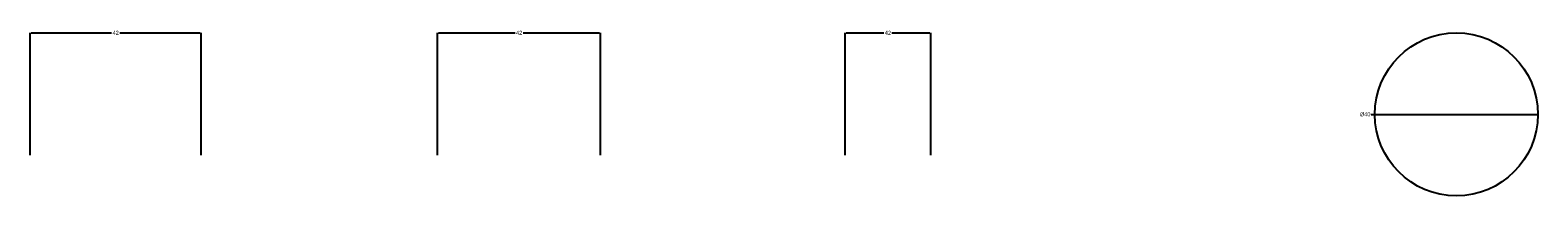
# Model space of a CAD drawing. Header units: millimetres. Extents: x 0 to 370, y -10 to 31.
import ezdxf

# ---------------------------------------------------------------- set-up
doc = ezdxf.new("R2010")
doc.units = ezdxf.units.MM
doc.styles.add('OpenSansCondensed-Light', font='OpenSansCondensed-Light.ttf')
doc.dimstyles.get("Standard").update_dxf_attribs({"dimtxt": 2.5, "dimasz": 2.5, "dimexe": 1.25, "dimexo": 0.625, "dimtad": 1, "dimcen": 2.5, "dimazin": 3, "dimtfac": 1, "dimtmove": 0, "dimatfit": 3})

# ---------------------------------------------------------------- blocks, each defined once
blk = doc.blocks.new('_CLOSEDFILLED')
at = {"color": 0, "linetype": 'BYBLOCK'}
blk.add_solid([(-1, 0.2), (0, 0), (-1, -0.2)], dxfattribs=at)
blk = doc.blocks.new('*D1')
for p, q in [((0, 0), (0, 30)), ((0.25, 30), (20, 30)), ((22, 30), (41.75, 30)), ((42, 0), (42, 30))]:
    blk.add_line(p, q)
at = {"layer": 'Defpoints'}
for p in [(0, 30), (0, 0), (42, 0)]:
    blk.add_point(p, dxfattribs=at)
at = {"xscale": 0.25, "yscale": 0.25, "rotation": 180}
blk.add_blockref('_CLOSEDFILLED', (0, 30), dxfattribs=at)
at = {"xscale": 0.25, "yscale": 0.25}
blk.add_blockref('_CLOSEDFILLED', (42, 30), dxfattribs=at)
at = {"insert": (21, 30), "char_height": 1, "attachment_point": 5, "style": 'OpenSansCondensed-Light'}
blk.add_mtext('42', dxfattribs=at)
blk = doc.blocks.new('*D2')
for p, q in [((100, 0), (100, 30)), ((100.25, 30), (119, 30)), ((121, 30), (139.75, 30)), ((140, 0), (140, 30))]:
    blk.add_line(p, q)
at = {"layer": 'Defpoints'}
for p in [(100, 30), (100, 0), (140, 0)]:
    blk.add_point(p, dxfattribs=at)
at = {"xscale": 0.25, "yscale": 0.25, "rotation": 180}
blk.add_blockref('_CLOSEDFILLED', (100, 30), dxfattribs=at)
at = {"xscale": 0.25, "yscale": 0.25}
blk.add_blockref('_CLOSEDFILLED', (140, 30), dxfattribs=at)
at = {"insert": (120, 30), "char_height": 1, "attachment_point": 5, "style": 'OpenSansCondensed-Light'}
blk.add_mtext('42', dxfattribs=at)
blk = doc.blocks.new('*D3')
for p, q in [((200, 0), (200, 30)), ((200.25, 30), (209.5, 30)), ((211.5, 30), (220.75, 30)), ((221, 0), (221, 30))]:
    blk.add_line(p, q)
at = {"layer": 'Defpoints'}
for p in [(200, 30), (200, 0), (221, 0)]:
    blk.add_point(p, dxfattribs=at)
at = {"xscale": 0.25, "yscale": 0.25, "rotation": 180}
blk.add_blockref('_CLOSEDFILLED', (200, 30), dxfattribs=at)
at = {"xscale": 0.25, "yscale": 0.25}
blk.add_blockref('_CLOSEDFILLED', (221, 30), dxfattribs=at)
at = {"insert": (210.5, 30), "char_height": 1, "attachment_point": 5, "style": 'OpenSansCondensed-Light'}
blk.add_mtext('42', dxfattribs=at)
blk = doc.blocks.new('*D4')
for p, q in [((329.125, 10), (329.75, 10)), ((329.75, 10), (369.75, 10))]:
    blk.add_line(p, q)
at = {"layer": 'Defpoints'}
for p in [(330, 10), (350, 10)]:
    blk.add_point(p, dxfattribs=at)
at = {"xscale": 0.25, "yscale": 0.25, "rotation": 360}
for p in [(330, 10), (370, 10)]:
    blk.add_blockref('_CLOSEDFILLED', p, dxfattribs=at)
at = {"insert": (327.625, 10), "char_height": 1, "attachment_point": 5, "style": 'OpenSansCondensed-Light'}
blk.add_mtext('%%c40', dxfattribs=at)

msp = doc.modelspace()

# ---------------------------------------------------------------- linework, layer by layer
for p, q in [((0, 0), (0, 20)), ((42, 0), (42, 20)), ((100, 0), (100, 20)), ((140, 0), (140, 20)), ((200, 0), (200, 20)), ((221, 0), (221, 20))]:
    msp.add_line(p, q)
msp.add_circle((350, 10), 20)

# ---------------------------------------------------------------- dimensions: what is measured, and where the dimension line sits
dim = msp.add_linear_dim(base=(0, 30), p1=(0, 0), p2=(42, 0), dimstyle='Standard')
dim.commit()
dim.dimension.update_dxf_attribs({"geometry": '*D1', "text_midpoint": (21, 30)})
dim = msp.add_linear_dim(base=(100, 30), p1=(100, 0), p2=(140, 0), text='42', dimstyle='Standard')
dim.commit()
dim.dimension.update_dxf_attribs({"geometry": '*D2', "text_midpoint": (120, 30)})
dim = msp.add_linear_dim(base=(200, 30), p1=(200, 0), p2=(221, 0), dimstyle='Standard', override={"dimlfac": 2})
dim.commit()
dim.dimension.update_dxf_attribs({"geometry": '*D3', "text_midpoint": (210.5, 30)})
dim = msp.add_diameter_dim_2p(p1=(370, 10), p2=(330, 10), dimstyle='Standard')
dim.commit()
dim.dimension.update_dxf_attribs({"geometry": '*D4', "text_midpoint": (327.625, 10)})

doc.saveas('drawing.dxf')
